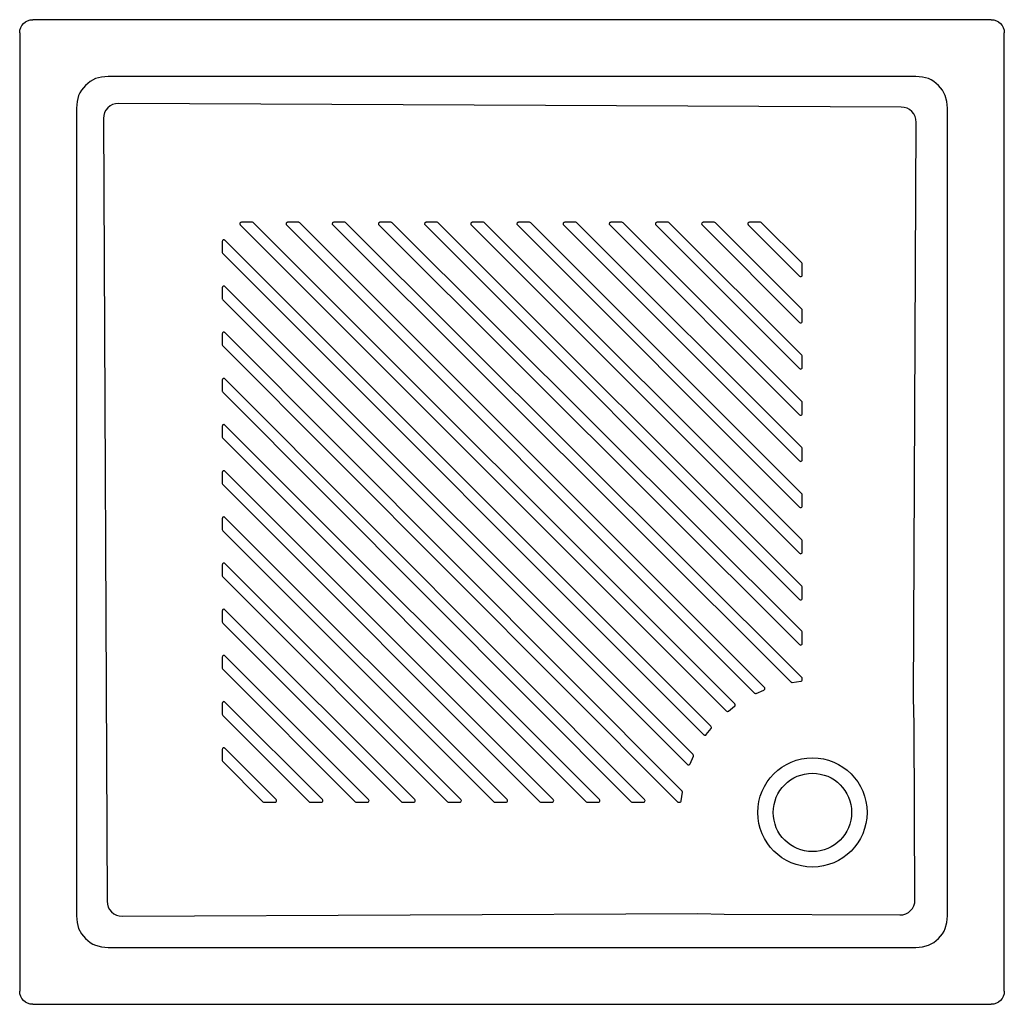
# Model space of a CAD drawing. Header units: millimetres. Extents: x 0 to 0.754, y -0.754 to 0.
import ezdxf

# ---------------------------------------------------------------- set-up
doc = ezdxf.new("R2010")
doc.units = ezdxf.units.MM
doc.layers.add('BLOCKS', color=3, linetype='Continuous')

msp = doc.modelspace()

# ---------------------------------------------------------------- linework, layer by layer
at = {"layer": 'BLOCKS', "linetype": 'Continuous'}
for p, q in [((0.74381, 0), (0.01, 0)), ((0, -0.01), (0, -0.74381)), ((0.75381, -0.74381), (0.75381, -0.01)), ((0.68617, -0.04349), (0.06764, -0.04349)), ((0.04349, -0.06764), (0.04349, -0.68617)), ((0.67488, -0.06689), (0.07569, -0.0641)), ((0.71032, -0.68617), (0.71032, -0.06764)), ((0.0641, -0.07569), (0.06689, -0.67488)), ((0.68434, -0.51911), (0.68637, -0.07859)), ((0.68479, -0.53939), (0.68434, -0.51911)), ((0.68541, -0.67382), (0.68479, -0.53939)), ((0.07859, -0.68637), (0.51911, -0.68434)), ((0.51911, -0.68434), (0.53939, -0.68479)), ((0.53939, -0.68479), (0.67382, -0.68541)), ((0.06764, -0.71032), (0.68617, -0.71032)), ((0.01, -0.75381), (0.74381, -0.75381))]:
    msp.add_line(p, q, dxfattribs=at)
at = {"layer": 'BLOCKS'}
for p, q in [((0.55755, -0.15585), (0.55746, -0.15619)), ((0.55746, -0.15619), (0.55748, -0.15655)), ((0.55748, -0.15655), (0.5576, -0.15688)), ((0.55773, -0.15555), (0.55755, -0.15585)), ((0.5576, -0.15688), (0.55781, -0.15716)), ((0.55799, -0.15531), (0.55773, -0.15555)), ((0.55781, -0.15716), (0.59702, -0.19637)), ((0.55831, -0.15516), (0.55799, -0.15531)), ((0.55866, -0.15511), (0.55831, -0.15516)), ((0.56714, -0.15511), (0.55866, -0.15511)), ((0.5676, -0.1552), (0.56714, -0.15511)), ((0.56799, -0.15546), (0.5676, -0.1552)), ((0.59872, -0.18619), (0.56799, -0.15546)), ((0.59898, -0.18658), (0.59872, -0.18619)), ((0.59907, -0.18704), (0.59898, -0.18658)), ((0.59907, -0.19553), (0.59907, -0.18704)), ((0.59872, -0.19637), (0.59898, -0.19599)), ((0.59898, -0.19599), (0.59907, -0.19553)), ((0.59702, -0.19637), (0.59741, -0.19663)), ((0.59741, -0.19663), (0.59787, -0.19673)), ((0.59787, -0.19673), (0.59833, -0.19663)), ((0.59833, -0.19663), (0.59872, -0.19637))]:
    msp.add_line(p, q, dxfattribs=at)
at = {"layer": 'BLOCKS', "linetype": 'Continuous', "flags": 128}
for points in [[(0, -0.01), (0.00021, -0.00797), (0.0008, -0.00607), (0.00173, -0.00438), (0.00293, -0.00293), (0.00438, -0.00173), (0.00607, -0.0008), (0.00797, -0.00021), (0.01, 0)], [(0.74381, 0), (0.74584, -0.00021), (0.74774, -0.0008), (0.74943, -0.00173), (0.75088, -0.00293), (0.75208, -0.00438), (0.75301, -0.00607), (0.7536, -0.00797), (0.75381, -0.01)], [(0.06764, -0.04349), (0.06267, -0.04388), (0.05813, -0.04515), (0.05389, -0.04733), (0.05027, -0.05027), (0.04733, -0.05389), (0.04614, -0.05594), (0.04515, -0.05813), (0.04388, -0.06267), (0.04349, -0.06764)], [(0.71032, -0.06764), (0.70993, -0.06267), (0.70866, -0.05813), (0.70649, -0.05389), (0.70354, -0.05027), (0.69992, -0.04733), (0.69787, -0.04614), (0.69568, -0.04515), (0.69115, -0.04388), (0.68617, -0.04349)], [(0.07569, -0.0641), (0.07338, -0.06431), (0.07118, -0.06495), (0.06917, -0.066), (0.06743, -0.06743), (0.066, -0.06917), (0.06495, -0.07118), (0.06431, -0.07338), (0.0641, -0.07569)], [(0.68637, -0.07859), (0.68616, -0.07627), (0.68552, -0.07407), (0.68448, -0.07205), (0.68307, -0.07029), (0.68134, -0.06885), (0.67935, -0.06778), (0.67717, -0.06712), (0.67488, -0.06689)], [(0.06689, -0.67488), (0.06712, -0.67717), (0.06778, -0.67935), (0.06885, -0.68134), (0.07029, -0.68307), (0.07205, -0.68448), (0.07407, -0.68552), (0.07627, -0.68616), (0.07859, -0.68637)], [(0.67382, -0.68541), (0.67613, -0.6852), (0.67833, -0.68456), (0.68034, -0.68351), (0.68208, -0.68208), (0.68351, -0.68034), (0.68456, -0.67833), (0.6852, -0.67613), (0.68541, -0.67382)], [(0.04349, -0.68617), (0.04388, -0.69115), (0.04515, -0.69568), (0.04733, -0.69992), (0.05027, -0.70354), (0.05389, -0.70649), (0.05594, -0.70768), (0.05813, -0.70866), (0.06267, -0.70993), (0.06764, -0.71032)], [(0.68617, -0.71032), (0.69115, -0.70993), (0.69568, -0.70866), (0.69992, -0.70649), (0.70354, -0.70354), (0.70649, -0.69992), (0.70768, -0.69787), (0.70866, -0.69568), (0.70993, -0.69115), (0.71032, -0.68617)], [(0.01, -0.75381), (0.00797, -0.7536), (0.00607, -0.75301), (0.00438, -0.75208), (0.00293, -0.75088), (0.00173, -0.74943), (0.0008, -0.74774), (0.00021, -0.74584), (0, -0.74381)], [(0.75381, -0.74381), (0.7536, -0.74584), (0.75301, -0.74774), (0.75208, -0.74943), (0.75088, -0.75088), (0.74943, -0.75208), (0.74774, -0.75301), (0.74584, -0.7536), (0.74381, -0.75381)]]:
    msp.add_lwpolyline(points, dxfattribs=at)
at = {"layer": 'BLOCKS'}
for points in [[(0.17908, -0.15546), (0.17869, -0.1552), (0.17823, -0.15511), (0.16975, -0.15511), (0.1694, -0.15516), (0.16908, -0.15531), (0.16882, -0.15555), (0.16864, -0.15585), (0.16855, -0.15619), (0.16857, -0.15655), (0.16869, -0.15688), (0.1689, -0.15716), (0.54098, -0.52924), (0.54134, -0.52949), (0.54177, -0.52959), (0.54221, -0.52953), (0.54259, -0.52931), (0.5473, -0.52564), (0.54749, -0.52547), (0.54764, -0.52525), (0.54774, -0.52502), (0.54779, -0.52476), (0.54778, -0.52451), (0.54772, -0.52426), (0.5476, -0.52402), (0.54744, -0.52382)], [(0.21444, -0.15546), (0.21405, -0.1552), (0.21359, -0.15511), (0.2051, -0.15511), (0.20475, -0.15516), (0.20444, -0.15531), (0.20417, -0.15555), (0.20399, -0.15585), (0.20391, -0.15619), (0.20392, -0.15655), (0.20404, -0.15688), (0.20425, -0.15716), (0.56259, -0.5155), (0.56289, -0.51572), (0.56323, -0.51583), (0.5636, -0.51584), (0.56395, -0.51574), (0.5698, -0.5132), (0.57006, -0.51306), (0.57028, -0.51286), (0.57044, -0.51261), (0.57054, -0.51233), (0.57056, -0.51203), (0.57051, -0.51174), (0.57039, -0.51147), (0.57021, -0.51124)], [(0.24976, -0.15546), (0.24938, -0.1552), (0.24892, -0.15511), (0.24047, -0.15511), (0.24012, -0.15516), (0.2398, -0.15531), (0.23954, -0.15555), (0.23936, -0.15585), (0.23927, -0.15619), (0.23929, -0.15655), (0.23941, -0.15688), (0.23962, -0.15716), (0.59035, -0.50699), (0.59057, -0.50716), (0.59082, -0.50728), (0.5911, -0.50733), (0.59138, -0.50732), (0.59798, -0.50652), (0.5984, -0.5064), (0.59876, -0.50613), (0.59899, -0.50576), (0.59907, -0.50532), (0.59907, -0.50434), (0.59898, -0.50388), (0.59872, -0.50349)], [(0.28512, -0.15546), (0.28473, -0.1552), (0.28427, -0.15511), (0.2758, -0.15511), (0.27545, -0.15516), (0.27513, -0.15531), (0.27487, -0.15555), (0.27469, -0.15585), (0.2746, -0.15619), (0.27462, -0.15655), (0.27474, -0.15688), (0.27495, -0.15716), (0.59702, -0.47838), (0.59741, -0.47864), (0.59787, -0.47873), (0.59833, -0.47864), (0.59872, -0.47838), (0.59898, -0.47799), (0.59907, -0.47753), (0.59907, -0.46908), (0.59898, -0.46862), (0.59872, -0.46823)], [(0.3205, -0.15546), (0.32011, -0.1552), (0.31965, -0.15511), (0.3112, -0.15511), (0.31085, -0.15516), (0.31053, -0.15531), (0.31027, -0.15555), (0.31009, -0.15585), (0.31, -0.15619), (0.31002, -0.15655), (0.31014, -0.15688), (0.31035, -0.15716), (0.59705, -0.44386), (0.59744, -0.44412), (0.5979, -0.44421), (0.59836, -0.44412), (0.59875, -0.44386), (0.59901, -0.44347), (0.5991, -0.44301), (0.5991, -0.43456), (0.59901, -0.4341), (0.59875, -0.43371)], [(0.35586, -0.15546), (0.35547, -0.1552), (0.35501, -0.15511), (0.34652, -0.15511), (0.34617, -0.15516), (0.34586, -0.15531), (0.3456, -0.15555), (0.34541, -0.15585), (0.34533, -0.15619), (0.34535, -0.15655), (0.34546, -0.15688), (0.34567, -0.15716), (0.59702, -0.40851), (0.59741, -0.40877), (0.59787, -0.40886), (0.59833, -0.40877), (0.59872, -0.40851), (0.59898, -0.40812), (0.59907, -0.40766), (0.59907, -0.39917), (0.59898, -0.39871), (0.59872, -0.39832)], [(0.39121, -0.15546), (0.39082, -0.1552), (0.39036, -0.15511), (0.38188, -0.15511), (0.38153, -0.15516), (0.38121, -0.15531), (0.38095, -0.15555), (0.38077, -0.15585), (0.38068, -0.15619), (0.3807, -0.15655), (0.38082, -0.15688), (0.38103, -0.15716), (0.59702, -0.37315), (0.59741, -0.37341), (0.59787, -0.3735), (0.59833, -0.37341), (0.59872, -0.37315), (0.59898, -0.37276), (0.59907, -0.3723), (0.59907, -0.36382), (0.59898, -0.36336), (0.59872, -0.36297)], [(0.42657, -0.15546), (0.42618, -0.1552), (0.42572, -0.15511), (0.41723, -0.15511), (0.41689, -0.15516), (0.41657, -0.15531), (0.41631, -0.15555), (0.41613, -0.15585), (0.41604, -0.15619), (0.41606, -0.15655), (0.41618, -0.15688), (0.41639, -0.15716), (0.59702, -0.3378), (0.59741, -0.33806), (0.59787, -0.33815), (0.59833, -0.33806), (0.59872, -0.3378), (0.59898, -0.33741), (0.59907, -0.33695), (0.59907, -0.32846), (0.59898, -0.328), (0.59872, -0.32761)], [(0.46192, -0.15546), (0.46153, -0.1552), (0.46107, -0.15511), (0.45259, -0.15511), (0.45224, -0.15516), (0.45192, -0.15531), (0.45166, -0.15555), (0.45148, -0.15585), (0.45139, -0.15619), (0.45141, -0.15655), (0.45153, -0.15688), (0.45174, -0.15716), (0.59702, -0.30244), (0.59741, -0.3027), (0.59787, -0.30279), (0.59833, -0.3027), (0.59872, -0.30244), (0.59898, -0.30205), (0.59907, -0.30159), (0.59907, -0.29311), (0.59898, -0.29265), (0.59872, -0.29226)], [(0.49728, -0.15546), (0.49689, -0.1552), (0.49643, -0.15511), (0.48794, -0.15511), (0.4876, -0.15516), (0.48728, -0.15531), (0.48702, -0.15555), (0.48684, -0.15585), (0.48675, -0.15619), (0.48677, -0.15655), (0.48689, -0.15688), (0.4871, -0.15716), (0.59702, -0.26709), (0.59741, -0.26735), (0.59787, -0.26744), (0.59833, -0.26735), (0.59872, -0.26709), (0.59898, -0.2667), (0.59907, -0.26624), (0.59907, -0.25775), (0.59898, -0.25729), (0.59872, -0.2569)], [(0.53263, -0.15546), (0.53224, -0.1552), (0.53179, -0.15511), (0.5233, -0.15511), (0.52295, -0.15516), (0.52263, -0.15531), (0.52237, -0.15555), (0.52219, -0.15585), (0.52211, -0.15619), (0.52212, -0.15655), (0.52224, -0.15688), (0.52245, -0.15716), (0.59702, -0.23173), (0.59741, -0.23199), (0.59787, -0.23208), (0.59833, -0.23199), (0.59872, -0.23173), (0.59898, -0.23134), (0.59907, -0.23088), (0.59907, -0.2224), (0.59898, -0.22194), (0.59872, -0.22155)], [(0.15716, -0.1689), (0.15688, -0.16869), (0.15655, -0.16857), (0.15619, -0.16855), (0.15585, -0.16864), (0.15555, -0.16882), (0.15531, -0.16908), (0.15516, -0.1694), (0.15511, -0.16975), (0.15511, -0.17823), (0.1552, -0.17869), (0.15546, -0.17908), (0.52382, -0.54744), (0.52402, -0.5476), (0.52426, -0.54772), (0.52451, -0.54778), (0.52476, -0.54779), (0.52502, -0.54774), (0.52525, -0.54764), (0.52547, -0.54749), (0.52564, -0.5473), (0.52931, -0.54259), (0.52953, -0.54221), (0.52959, -0.54177), (0.52949, -0.54134), (0.52924, -0.54098)], [(0.15716, -0.20425), (0.15688, -0.20404), (0.15655, -0.20392), (0.15619, -0.20391), (0.15585, -0.20399), (0.15555, -0.20417), (0.15531, -0.20444), (0.15516, -0.20475), (0.15511, -0.2051), (0.15511, -0.21359), (0.1552, -0.21405), (0.15546, -0.21444), (0.51124, -0.57021), (0.51147, -0.57039), (0.51174, -0.57051), (0.51203, -0.57056), (0.51233, -0.57054), (0.51261, -0.57044), (0.51286, -0.57028), (0.51306, -0.57006), (0.5132, -0.5698), (0.51574, -0.56395), (0.51584, -0.5636), (0.51583, -0.56323), (0.51572, -0.56289), (0.5155, -0.56259)], [(0.15716, -0.23959), (0.15688, -0.23938), (0.15655, -0.23926), (0.15619, -0.23925), (0.15585, -0.23933), (0.15555, -0.23951), (0.15531, -0.23977), (0.15516, -0.24009), (0.15511, -0.24044), (0.15511, -0.24892), (0.1552, -0.24938), (0.15546, -0.24976), (0.50349, -0.59872), (0.50388, -0.59898), (0.50434, -0.59907), (0.50532, -0.59907), (0.50576, -0.59899), (0.50613, -0.59876), (0.5064, -0.5984), (0.50652, -0.59798), (0.50732, -0.59138), (0.50733, -0.5911), (0.50728, -0.59082), (0.50716, -0.59057), (0.50699, -0.59035)], [(0.15716, -0.27495), (0.15688, -0.27474), (0.15655, -0.27462), (0.15619, -0.2746), (0.15585, -0.27469), (0.15555, -0.27487), (0.15531, -0.27513), (0.15516, -0.27545), (0.15511, -0.2758), (0.15511, -0.28427), (0.1552, -0.28473), (0.15546, -0.28512), (0.46823, -0.59872), (0.46862, -0.59898), (0.46908, -0.59907), (0.47753, -0.59907), (0.47799, -0.59898), (0.47838, -0.59872), (0.47864, -0.59833), (0.47873, -0.59787), (0.47864, -0.59741), (0.47838, -0.59702)], [(0.15716, -0.31035), (0.15688, -0.31014), (0.15655, -0.31002), (0.15619, -0.31), (0.15585, -0.31009), (0.15555, -0.31027), (0.15531, -0.31053), (0.15516, -0.31085), (0.15511, -0.3112), (0.15511, -0.31965), (0.1552, -0.32011), (0.15546, -0.3205), (0.43371, -0.59875), (0.4341, -0.59901), (0.43456, -0.5991), (0.44301, -0.5991), (0.44347, -0.59901), (0.44386, -0.59875), (0.44412, -0.59836), (0.44421, -0.5979), (0.44412, -0.59744), (0.44386, -0.59705)], [(0.15716, -0.34567), (0.15688, -0.34546), (0.15655, -0.34535), (0.15619, -0.34533), (0.15585, -0.34541), (0.15555, -0.3456), (0.15531, -0.34586), (0.15516, -0.34617), (0.15511, -0.34652), (0.15511, -0.35501), (0.1552, -0.35547), (0.15546, -0.35586), (0.39832, -0.59872), (0.39871, -0.59898), (0.39917, -0.59907), (0.40766, -0.59907), (0.40812, -0.59898), (0.40851, -0.59872), (0.40877, -0.59833), (0.40886, -0.59787), (0.40877, -0.59741), (0.40851, -0.59702)], [(0.15716, -0.38103), (0.15688, -0.38082), (0.15655, -0.3807), (0.15619, -0.38068), (0.15585, -0.38077), (0.15555, -0.38095), (0.15531, -0.38121), (0.15516, -0.38153), (0.15511, -0.38188), (0.15511, -0.39036), (0.1552, -0.39082), (0.15546, -0.39121), (0.36297, -0.59872), (0.36336, -0.59898), (0.36382, -0.59907), (0.3723, -0.59907), (0.37276, -0.59898), (0.37315, -0.59872), (0.37341, -0.59833), (0.3735, -0.59787), (0.37341, -0.59741), (0.37315, -0.59702)], [(0.15716, -0.41639), (0.15688, -0.41618), (0.15655, -0.41606), (0.15619, -0.41604), (0.15585, -0.41613), (0.15555, -0.41631), (0.15531, -0.41657), (0.15516, -0.41689), (0.15511, -0.41723), (0.15511, -0.42572), (0.1552, -0.42618), (0.15546, -0.42657), (0.32761, -0.59872), (0.328, -0.59898), (0.32846, -0.59907), (0.33695, -0.59907), (0.33741, -0.59898), (0.3378, -0.59872), (0.33806, -0.59833), (0.33815, -0.59787), (0.33806, -0.59741), (0.3378, -0.59702)], [(0.15716, -0.45174), (0.15688, -0.45153), (0.15655, -0.45141), (0.15619, -0.45139), (0.15585, -0.45148), (0.15555, -0.45166), (0.15531, -0.45192), (0.15516, -0.45224), (0.15511, -0.45259), (0.15511, -0.46107), (0.1552, -0.46153), (0.15546, -0.46192), (0.29226, -0.59872), (0.29265, -0.59898), (0.29311, -0.59907), (0.30159, -0.59907), (0.30205, -0.59898), (0.30244, -0.59872), (0.3027, -0.59833), (0.30279, -0.59787), (0.3027, -0.59741), (0.30244, -0.59702)], [(0.15716, -0.4871), (0.15688, -0.48689), (0.15655, -0.48677), (0.15619, -0.48675), (0.15585, -0.48684), (0.15555, -0.48702), (0.15531, -0.48728), (0.15516, -0.4876), (0.15511, -0.48794), (0.15511, -0.49643), (0.1552, -0.49689), (0.15546, -0.49728), (0.2569, -0.59872), (0.25729, -0.59898), (0.25775, -0.59907), (0.26624, -0.59907), (0.2667, -0.59898), (0.26709, -0.59872), (0.26735, -0.59833), (0.26744, -0.59787), (0.26735, -0.59741), (0.26709, -0.59702)], [(0.15716, -0.52245), (0.15688, -0.52224), (0.15655, -0.52212), (0.15619, -0.52211), (0.15585, -0.52219), (0.15555, -0.52237), (0.15531, -0.52263), (0.15516, -0.52295), (0.15511, -0.5233), (0.15511, -0.53179), (0.1552, -0.53224), (0.15546, -0.53263), (0.22155, -0.59872), (0.22194, -0.59898), (0.2224, -0.59907), (0.23088, -0.59907), (0.23134, -0.59898), (0.23173, -0.59872), (0.23199, -0.59833), (0.23208, -0.59787), (0.23199, -0.59741), (0.23173, -0.59702)], [(0.15716, -0.55781), (0.15688, -0.5576), (0.15655, -0.55748), (0.15619, -0.55746), (0.15585, -0.55755), (0.15555, -0.55773), (0.15531, -0.55799), (0.15516, -0.55831), (0.15511, -0.55866), (0.15511, -0.56714), (0.1552, -0.5676), (0.15546, -0.56799), (0.18619, -0.59872), (0.18658, -0.59898), (0.18704, -0.59907), (0.19553, -0.59907), (0.19599, -0.59898), (0.19637, -0.59872), (0.19663, -0.59833), (0.19673, -0.59787), (0.19663, -0.59741), (0.19637, -0.59702)]]:
    msp.add_lwpolyline(points, close=True, dxfattribs=at)
for radius in [0.04179, 0.03]:
    msp.add_circle((0.60691, -0.60691), radius, dxfattribs=at)
at = {"layer": 'BLOCKS', "linetype": 'Continuous'}
msp.add_circle((0.60691, -0.60691), 0.03, dxfattribs=at)

doc.saveas('drawing.dxf')
